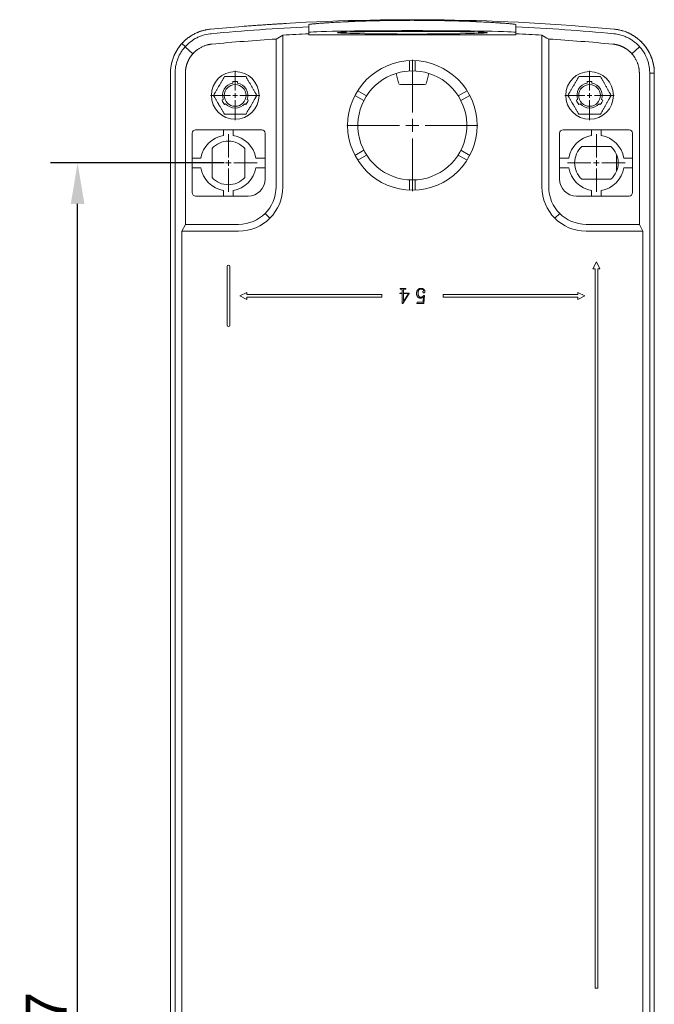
# Model space of a CAD drawing. Header units: millimetres. Extents: x -404827 to -46036, y 267324 to 306977.
# Tile 47 of 55: x -48881 to -48788, y 270286 to 270430. Entities that reach past the tile are written whole.
import ezdxf

# ---------------------------------------------------------------- set-up
doc = ezdxf.new("R2010")
doc.units = ezdxf.units.MM
doc.linetypes.add('CENTER2', pattern=[28.575, 19.05, -3.175, 3.175, -3.175])
doc.layers.add('6-中心线', color=1, linetype='CENTER2', lineweight=20)
doc.layers.add('7-标注、箭头、引线', color=3, linetype='Continuous', lineweight=20)
doc.styles.get("Standard").update_dxf_attribs({"font": 'arial.ttf'})
doc.dimstyles.new('ISO-25', dxfattribs={"dimtxt": 2.5, "dimasz": 2.5, "dimexe": 1.25, "dimexo": 0.625, "dimtad": 1, "dimtxsty": 'Standard', "dimcen": 2.5, "dimadec": 0, "dimazin": 0, "dimtfac": 1, "dimtmove": 0, "dimatfit": 3, "dimfxl": 1, "dimarcsym": 0})

# ---------------------------------------------------------------- blocks, each defined once
blk = doc.blocks.new('*D85')
at = {"layer": '7-标注、箭头、引线', "color": 0, "lineweight": -2, "transparency": 16777216}
for p, q in [((-48851.18, 270409.34), (-48876.68, 270409.34)), ((-48872.68, 270158.34), (-48872.68, 270403.34)), ((-48851.18, 270152.34), (-48876.68, 270152.34))]:
    blk.add_line(p, q, dxfattribs=at)
at = {"layer": '7-标注、箭头、引线', "color": 0, "transparency": 16777216}
for points in [[(-48873.68, 270403.34), (-48871.68, 270403.34), (-48872.68, 270409.34)], [(-48873.68, 270158.34), (-48871.68, 270158.34), (-48872.68, 270152.34)]]:
    blk.add_solid(points, dxfattribs=at)
at = {"layer": 'Defpoints', "color": 0, "transparency": 16777216}
for p in [(-48872.68, 270409.34), (-48850.56, 270409.34), (-48850.56, 270152.34)]:
    blk.add_point(p, dxfattribs=at)
at = {"layer": '7-标注、箭头、引线', "color": 0, "transparency": 16777216, "insert": (-48877.24, 270280.84), "char_height": 6, "attachment_point": 5, "rotation": 90}
blk.add_mtext('257', dxfattribs=at)
blk = doc.blocks.new('*U64')
at = {"layer": '6-中心线', "color": 0, "linetype": 'CENTER2', "transparency": 16777216}
for p, q in [((0, 0.7), (0, 3.62)), ((-3.62, 0), (-0.7, 0)), ((0.7, 0), (3.62, 0)), ((0, -3.62), (0, -0.7))]:
    blk.add_line(p, q, dxfattribs=at)
at = {"layer": '6-中心线', "color": 0, "linetype": 'Continuous', "transparency": 16777216}
for p, q in [((-0.35, 0), (0.35, 0)), ((0, -0.35), (0, 0.35))]:
    blk.add_line(p, q, dxfattribs=at)
blk = doc.blocks.new('*U65')
at = {"layer": '6-中心线', "color": 0, "linetype": 'CENTER2', "transparency": 16777216}
for p, q in [((0, 0.82), (0, 4.22)), ((-4.22, 0), (-0.82, 0)), ((0.82, 0), (4.22, 0)), ((0, -4.22), (0, -0.82))]:
    blk.add_line(p, q, dxfattribs=at)
at = {"layer": '6-中心线', "color": 0, "linetype": 'Continuous', "transparency": 16777216}
for p, q in [((-0.41, 0), (0.41, 0)), ((0, -0.41), (0, 0.41))]:
    blk.add_line(p, q, dxfattribs=at)
blk = doc.blocks.new('*U66')
at = {"layer": '6-中心线', "color": 0, "linetype": 'CENTER2', "transparency": 16777216}
for p, q in [((0, 1.9), (0, 9.62)), ((-9.62, 0), (-1.9, 0)), ((1.9, 0), (9.62, 0)), ((0, -9.62), (0, -1.9))]:
    blk.add_line(p, q, dxfattribs=at)
at = {"layer": '6-中心线', "color": 0, "linetype": 'Continuous', "transparency": 16777216}
for p, q in [((-0.95, 0), (0.95, 0)), ((0, -0.95), (0, 0.95))]:
    blk.add_line(p, q, dxfattribs=at)
blk = doc.blocks.new('*U67')
at = {"layer": '6-中心线', "color": 0, "linetype": 'CENTER2', "transparency": 16777216}
for p, q in [((0, 0.7), (0, 3.62)), ((-3.62, 0), (-0.7, 0)), ((0.7, 0), (3.62, 0)), ((0, -3.62), (0, -0.7))]:
    blk.add_line(p, q, dxfattribs=at)
at = {"layer": '6-中心线', "color": 0, "linetype": 'Continuous', "transparency": 16777216}
for p, q in [((-0.35, 0), (0.35, 0)), ((0, -0.35), (0, 0.35))]:
    blk.add_line(p, q, dxfattribs=at)
blk = doc.blocks.new('*U69')
at = {"layer": '6-中心线', "color": 0, "linetype": 'CENTER2', "transparency": 16777216}
for p, q in [((0, 0.82), (0, 4.22)), ((-4.22, 0), (-0.82, 0)), ((0.82, 0), (4.22, 0)), ((0, -4.22), (0, -0.82))]:
    blk.add_line(p, q, dxfattribs=at)
at = {"layer": '6-中心线', "color": 0, "linetype": 'Continuous', "transparency": 16777216}
for p, q in [((-0.41, 0), (0.41, 0)), ((0, -0.41), (0, 0.41))]:
    blk.add_line(p, q, dxfattribs=at)

msp = doc.modelspace()

# ---------------------------------------------------------------- linework, layer by layer
at = {"color": 7, "linetype": 'Continuous', "lineweight": 13}
for p, q in [((-48842.559, 270428.072), (-48842.559, 270405.836)), ((-48838.759, 270428.136), (-48838.759, 270428.279)), ((-48808.359, 270428.136), (-48838.759, 270428.136)), ((-48808.359, 270428.279), (-48808.359, 270428.136)), ((-48804.559, 270405.836), (-48804.559, 270428.072)), ((-48856.884, 270426.384), (-48857.385, 270426.832)), ((-48855.765, 270425.346), (-48856.901, 270426.365)), ((-48843.559, 270405.836), (-48843.559, 270427.5)), ((-48803.559, 270427.5), (-48803.559, 270405.836)), ((-48790.217, 270426.365), (-48791.353, 270425.346)), ((-48823.959, 270422.826), (-48823.959, 270424.328)), ((-48823.159, 270422.826), (-48823.159, 270424.328)), ((-48859.059, 270422.478), (-48859.059, 270139.194)), ((-48859.059, 270422.475), (-48859.059, 270139.197)), ((-48858.387, 270139.194), (-48858.387, 270422.478)), ((-48856.861, 270422.478), (-48856.861, 270400.336)), ((-48825.615, 270421.065), (-48825.959, 270422.467)), ((-48821.159, 270422.467), (-48821.503, 270421.065)), ((-48790.257, 270400.336), (-48790.257, 270422.478)), ((-48788.059, 270422.478), (-48788.731, 270422.478)), ((-48788.731, 270422.478), (-48788.731, 270139.194)), ((-48788.059, 270422.478), (-48788.059, 270139.194)), ((-48788.059, 270139.197), (-48788.059, 270422.475)), ((-48849.909, 270421.053), (-48849.909, 270421.256)), ((-48849.209, 270421.256), (-48849.209, 270421.053)), ((-48821.794, 270420.836), (-48825.323, 270420.836)), ((-48797.909, 270421.053), (-48797.909, 270421.256)), ((-48797.209, 270421.256), (-48797.209, 270421.053)), ((-48830.678, 270418.485), (-48831.979, 270419.235)), ((-48830.278, 270419.177), (-48831.579, 270419.928)), ((-48816.839, 270419.177), (-48815.539, 270419.928)), ((-48816.439, 270418.485), (-48815.139, 270419.235)), ((-48851.483, 270418.529), (-48851.307, 270418.631)), ((-48850.957, 270418.025), (-48851.133, 270417.923)), ((-48847.985, 270417.923), (-48848.161, 270418.025)), ((-48847.811, 270418.631), (-48847.635, 270418.529)), ((-48799.483, 270418.529), (-48799.307, 270418.631)), ((-48798.957, 270418.025), (-48799.133, 270417.923)), ((-48795.985, 270417.923), (-48796.161, 270418.025)), ((-48795.811, 270418.631), (-48795.635, 270418.529)), ((-48855.859, 270404.986), (-48855.859, 270413.686)), ((-48855.359, 270414.186), (-48845.659, 270414.186)), ((-48851.259, 270414.186), (-48851.259, 270413.376)), ((-48849.859, 270414.186), (-48849.859, 270413.376)), ((-48845.159, 270413.686), (-48845.159, 270406.986)), ((-48801.959, 270413.686), (-48801.959, 270406.986)), ((-48791.759, 270414.186), (-48801.459, 270414.186)), ((-48797.259, 270414.186), (-48797.259, 270413.376)), ((-48795.859, 270414.186), (-48795.859, 270413.376)), ((-48791.259, 270404.986), (-48791.259, 270413.686)), ((-48798.675, 270411.736), (-48794.442, 270411.736)), ((-48852.959, 270411.453), (-48852.959, 270407.219)), ((-48848.159, 270407.219), (-48848.159, 270411.453)), ((-48830.678, 270411.187), (-48831.979, 270410.437)), ((-48830.278, 270410.495), (-48831.579, 270409.744)), ((-48816.839, 270410.495), (-48815.539, 270409.744)), ((-48816.439, 270411.187), (-48815.139, 270410.437)), ((-48793.603, 270410.563), (-48793.603, 270408.109)), ((-48854.599, 270410.036), (-48855.859, 270410.036)), ((-48845.159, 270410.036), (-48846.519, 270410.036)), ((-48801.959, 270410.036), (-48800.599, 270410.036)), ((-48792.519, 270410.036), (-48791.259, 270410.036)), ((-48854.599, 270408.636), (-48855.859, 270408.636)), ((-48845.159, 270408.636), (-48846.519, 270408.636)), ((-48801.959, 270408.636), (-48800.599, 270408.636)), ((-48792.519, 270408.636), (-48791.259, 270408.636)), ((-48823.959, 270406.846), (-48823.959, 270405.344)), ((-48823.159, 270406.846), (-48823.159, 270405.344)), ((-48794.442, 270406.936), (-48798.675, 270406.936)), ((-48847.659, 270404.486), (-48855.359, 270404.486)), ((-48851.259, 270404.486), (-48851.259, 270405.296)), ((-48849.859, 270404.486), (-48849.859, 270405.296)), ((-48799.459, 270404.486), (-48791.759, 270404.486)), ((-48797.259, 270404.486), (-48797.259, 270405.296)), ((-48795.859, 270404.486), (-48795.859, 270405.296)), ((-48844.463, 270401.24), (-48845.17, 270401.947)), ((-48801.948, 270401.947), (-48802.655, 270401.24)), ((-48856.861, 270400.336), (-48857.369, 270399.336)), ((-48856.861, 270400.336), (-48849.059, 270400.336)), ((-48798.059, 270400.336), (-48790.257, 270400.336)), ((-48789.748, 270399.336), (-48790.257, 270400.336)), ((-48849.059, 270399.336), (-48857.369, 270399.336)), ((-48857.369, 270399.336), (-48857.369, 270162.336)), ((-48789.748, 270399.336), (-48798.059, 270399.336)), ((-48789.748, 270162.336), (-48789.748, 270399.336)), ((-48796.559, 270394.836), (-48797.059, 270393.836)), ((-48796.059, 270393.836), (-48796.559, 270394.836)), ((-48850.759, 270385.536), (-48850.759, 270394.136)), ((-48850.359, 270394.136), (-48850.359, 270385.536)), ((-48797.059, 270393.836), (-48796.759, 270393.836)), ((-48796.759, 270288.336), (-48796.759, 270393.836)), ((-48796.359, 270393.836), (-48796.059, 270393.836)), ((-48796.359, 270393.836), (-48796.359, 270288.336)), ((-48847.859, 270390.336), (-48848.859, 270389.836)), ((-48847.859, 270390.036), (-48847.859, 270390.336)), ((-48828.059, 270390.036), (-48847.859, 270390.036)), ((-48828.059, 270390.036), (-48828.059, 270389.636)), ((-48825.405, 270390.262), (-48825.06, 270390.262)), ((-48825.405, 270390.184), (-48825.405, 270390.262)), ((-48825.06, 270390.184), (-48825.405, 270390.184)), ((-48825.366, 270390.925), (-48824.527, 270390.925)), ((-48825.366, 270390.847), (-48825.366, 270390.925)), ((-48825.249, 270390.847), (-48825.366, 270390.847)), ((-48825.06, 270390.262), (-48825.06, 270390.684)), ((-48825.06, 270388.728), (-48825.06, 270390.184)), ((-48824.007, 270390.197), (-48824.937, 270388.728)), ((-48824.859, 270390.684), (-48824.859, 270390.262)), ((-48824.859, 270390.262), (-48824.007, 270390.262)), ((-48824.859, 270390.184), (-48824.859, 270389.046)), ((-48824.124, 270390.184), (-48824.859, 270390.184)), ((-48824.846, 270389.046), (-48824.124, 270390.184)), ((-48824.527, 270390.847), (-48824.67, 270390.847)), ((-48824.527, 270390.925), (-48824.527, 270390.847)), ((-48824.007, 270390.262), (-48824.007, 270390.197)), ((-48799.259, 270390.036), (-48819.059, 270390.036)), ((-48819.059, 270390.036), (-48819.059, 270389.636)), ((-48799.259, 270390.336), (-48798.259, 270389.836)), ((-48799.259, 270390.036), (-48799.259, 270390.336)), ((-48848.859, 270389.836), (-48847.859, 270389.336)), ((-48847.859, 270389.336), (-48847.859, 270389.636)), ((-48828.059, 270389.636), (-48847.859, 270389.636)), ((-48824.937, 270388.728), (-48825.06, 270388.728)), ((-48824.859, 270389.046), (-48824.846, 270389.046)), ((-48822.902, 270388.747), (-48822.863, 270388.936)), ((-48821.869, 270388.747), (-48822.902, 270388.747)), ((-48822.863, 270388.936), (-48821.953, 270388.936)), ((-48821.953, 270388.936), (-48821.908, 270389.781)), ((-48821.914, 270389.917), (-48821.804, 270389.904)), ((-48821.804, 270389.904), (-48821.869, 270388.747)), ((-48799.259, 270389.636), (-48819.059, 270389.636)), ((-48798.259, 270389.836), (-48799.259, 270389.336)), ((-48799.259, 270389.336), (-48799.259, 270389.636)), ((-48796.759, 270288.336), (-48796.359, 270288.336))]:
    msp.add_line(p, q, dxfattribs=at)
for centre, radius in [((-48823.559, 270414.836), 9.5), ((-48849.559, 270419.236), 3.5), ((-48797.559, 270419.236), 3.5), ((-48849.559, 270419.236), 1.6), ((-48797.559, 270419.236), 1.6)]:
    msp.add_circle(centre, radius, dxfattribs=at)
for centre, radius, start, end in [((-48823.559, 270114.273), 316.062, 94.52217, 95.37605), ((-48823.559, 270114.273), 316.063, 94.52217, 95.37538), ((-48823.559, 270114.273), 315.39, 92.7624, 95.37605), ((-48823.559, 270114.273), 316.062, 85.47783, 94.52217), ((-48823.559, 270114.273), 315.39, 84.62395, 87.2376), ((-48823.559, 270114.273), 316.063, 84.62462, 85.47783), ((-48823.559, 270114.273), 316.062, 84.62395, 85.47783), ((-48823.559, 270114.273), 314.373, 92.77134, 93.46494), ((-48823.559, 270114.273), 314.373, 86.53506, 87.22866), ((-48823.559, 270114.273), 313.864, 93.65347, 95.37605), ((-48823.559, 270114.273), 313.864, 84.62395, 86.34653), ((-48823.559, 270414.836), 8, 107.4576, 72.5424), ((-48823.559, 270414.836), 8, 72.5424, 107.4576), ((-48849.559, 270419.236), 1.85, 100.90547, 199.09439), ((-48849.559, 270419.236), 2.05, 80.16964, 99.83036), ((-48849.559, 270419.236), 1.85, 340.90561, 79.09453), ((-48825.323, 270421.136), 0.3, 193.77555, 270), ((-48821.794, 270421.136), 0.3, 270, 346.22445), ((-48797.559, 270419.236), 1.85, 100.90514, 199.09455), ((-48797.559, 270419.236), 2.05, 80.16964, 99.83036), ((-48797.559, 270419.236), 1.85, 340.90578, 79.0942), ((-48849.559, 270419.236), 2.05, 200.16964, 219.83036), ((-48849.559, 270419.236), 1.85, 220.90533, 319.09467), ((-48849.559, 270419.236), 2.05, 320.16964, 339.83036), ((-48797.559, 270419.236), 2.05, 200.16964, 219.83036), ((-48797.559, 270419.236), 1.85, 220.90549, 319.09484), ((-48797.559, 270419.236), 2.05, 320.16964, 339.83036), ((-48855.359, 270413.686), 0.5, 90, 180), ((-48850.559, 270409.336), 4.1, 99.83036, 170.16964), ((-48850.559, 270409.336), 4.1, 9.83036, 80.16964), ((-48845.659, 270413.686), 0.5, 0, 90), ((-48801.459, 270413.686), 0.5, 90, 180), ((-48796.559, 270409.336), 4.1, 99.83036, 170.16964), ((-48796.559, 270409.336), 4.1, 9.83036, 80.16964), ((-48791.759, 270413.686), 0.5, 0, 90), ((-48850.559, 270409.336), 3.2, 41.40962, 138.59038), ((-48796.559, 270409.336), 3.2, 131.40962, 228.59038), ((-48796.559, 270409.336), 3.2, 311.40962, 48.59038), ((-48850.559, 270409.336), 4.1, 189.83036, 260.16964), ((-48850.559, 270409.336), 4.1, 279.83036, 350.16964), ((-48796.559, 270409.336), 4.1, 189.83036, 260.16964), ((-48796.559, 270409.336), 4.1, 279.83036, 350.16964), ((-48850.559, 270409.336), 3.2, 221.40962, 318.59038), ((-48847.659, 270406.986), 2.5, 270, 0), ((-48799.459, 270406.986), 2.5, 180, 270), ((-48855.359, 270404.986), 0.5, 180, 270), ((-48849.059, 270405.836), 6.5, 270, 0), ((-48849.059, 270405.836), 5.5, 270, 0), ((-48798.059, 270405.836), 6.5, 180, 270), ((-48798.059, 270405.836), 5.5, 180, 270), ((-48791.759, 270404.986), 0.5, 270, 0), ((-48850.559, 270394.136), 0.2, 0, 180), ((-48850.559, 270385.536), 0.2, 180, 0)]:
    msp.add_arc(centre, radius, start, end, dxfattribs=at)
for centre, major_axis, ratio, start_param, end_param in [((-48601.495, 270114.793), (-436.757, -1.108), 0.8606042, 5.2948935, 5.2976417), ((-48823.559, 270428.466), (-15.2, 0), 0.0174551, 3.1415927, 6.2831853), ((-49046.079, 270114.201), (-437.297, -0.154), 0.8609209, 4.1242157, 4.1269613)]:
    msp.add_ellipse(centre, major_axis=major_axis, ratio=ratio, start_param=start_param, end_param=end_param, dxfattribs=at)
msp.add_ellipse((-48823.559, 270428.429), major_axis=(-11, 0), ratio=0.0174551, dxfattribs=at)
for points, degree, knots in [([(-48842.089, 270429.782), (-48842.117, 270429.781), (-48842.145, 270429.779), (-48842.202, 270429.776), (-48842.23, 270429.774), (-48842.316, 270429.77), (-48842.488, 270429.76), (-48842.664, 270429.75), (-48843.02, 270429.729), (-48843.508, 270429.7), (-48844.019, 270429.669), (-48844.542, 270429.635), (-48844.81, 270429.618), (-48845.153, 270429.595), (-48845.221, 270429.59), (-48845.359, 270429.581), (-48845.566, 270429.567), (-48845.775, 270429.553), (-48846.193, 270429.523), (-48846.755, 270429.483), (-48847.324, 270429.441), (-48847.898, 270429.397), (-48848.187, 270429.375), (-48848.479, 270429.352)], 3, [0, 0, 0, 0, 0.015625, 0.015625, 0.03125, 0.03125, 0.0625, 0.125, 0.125, 0.25, 0.375, 0.375, 0.5, 0.5, 0.53125, 0.53125, 0.5625, 0.625, 0.625, 0.75, 0.875, 0.875, 1, 1, 1, 1]), ([(-48838.759, 270429.61), (-48838.759, 270429.619), (-48838.735, 270429.629), (-48838.638, 270429.651), (-48838.565, 270429.663), (-48838.444, 270429.679), (-48838.418, 270429.682), (-48838.377, 270429.688), (-48838.363, 270429.689), (-48838.334, 270429.693), (-48838.26, 270429.702), (-48838.177, 270429.711), (-48837.96, 270429.733), (-48837.626, 270429.765), (-48837.203, 270429.799), (-48836.852, 270429.825), (-48836.73, 270429.834), (-48836.537, 270429.848), (-48836.471, 270429.852), (-48836.371, 270429.859), (-48836.337, 270429.861), (-48836.269, 270429.866), (-48835.959, 270429.887), (-48835.626, 270429.908), (-48834.997, 270429.944), (-48834.665, 270429.963), (-48833.965, 270429.999), (-48833.597, 270430.016), (-48833.163, 270430.036), (-48833.114, 270430.038), (-48833.016, 270430.042), (-48832.967, 270430.045), (-48832.819, 270430.051), (-48832.52, 270430.064), (-48832.215, 270430.076), (-48831.595, 270430.1), (-48830.745, 270430.13), (-48829.85, 270430.156), (-48829.161, 270430.173), (-48828.928, 270430.179), (-48828.633, 270430.186), (-48828.574, 270430.187), (-48828.455, 270430.19), (-48828.396, 270430.191), (-48828.217, 270430.195), (-48828.098, 270430.197), (-48827.501, 270430.209), (-48827.019, 270430.216), (-48826.047, 270430.229), (-48825.557, 270430.234), (-48824.57, 270430.24), (-48824.073, 270430.242), (-48823.509, 270430.242), (-48823.446, 270430.242), (-48823.321, 270430.242), (-48823.133, 270430.241), (-48822.695, 270430.24), (-48822.323, 270430.239), (-48821.581, 270430.234), (-48821.091, 270430.229), (-48820.12, 270430.217), (-48819.638, 270430.209), (-48818.923, 270430.195), (-48818.685, 270430.19), (-48818.39, 270430.184), (-48818.331, 270430.182), (-48818.213, 270430.18), (-48818.038, 270430.175), (-48817.864, 270430.171), (-48817.288, 270430.156), (-48816.839, 270430.143), (-48815.966, 270430.115), (-48815.541, 270430.1), (-48814.921, 270430.077), (-48814.718, 270430.069), (-48814.417, 270430.056), (-48814.268, 270430.05), (-48814.121, 270430.043), (-48814.023, 270430.039), (-48813.974, 270430.037), (-48813.538, 270430.017), (-48813.168, 270429.999), (-48812.467, 270429.963), (-48812.134, 270429.945), (-48811.505, 270429.908), (-48811.209, 270429.89), (-48810.862, 270429.867), (-48810.759, 270429.86), (-48810.66, 270429.853), (-48810.594, 270429.849), (-48810.561, 270429.846), (-48810.4, 270429.835), (-48810.277, 270429.826), (-48809.924, 270429.8), (-48809.5, 270429.765), (-48809.165, 270429.734), (-48808.947, 270429.711), (-48808.881, 270429.704), (-48808.789, 270429.693), (-48808.76, 270429.69), (-48808.719, 270429.685), (-48808.705, 270429.683), (-48808.679, 270429.68), (-48808.666, 270429.678), (-48808.556, 270429.663), (-48808.408, 270429.639), (-48808.359, 270429.619), (-48808.359, 270429.61)], 3, [0, 0, 0, 0, 0.03125, 0.03125, 0.0625, 0.0625, 0.0703125, 0.0703125, 0.0742188, 0.0742188, 0.078125, 0.09375, 0.09375, 0.125, 0.15625, 0.15625, 0.171875, 0.171875, 0.1796875, 0.1796875, 0.1835938, 0.1835938, 0.1875, 0.21875, 0.21875, 0.25, 0.25, 0.28125, 0.28125, 0.2851563, 0.2851563, 0.2890625, 0.2890625, 0.296875, 0.3125, 0.3125, 0.34375, 0.375, 0.375, 0.390625, 0.390625, 0.3945313, 0.3945313, 0.3984375, 0.3984375, 0.40625, 0.40625, 0.4375, 0.4375, 0.46875, 0.46875, 0.5, 0.5, 0.5039063, 0.5039063, 0.5078125, 0.515625, 0.53125, 0.53125, 0.5625, 0.5625, 0.59375, 0.59375, 0.609375, 0.609375, 0.6132813, 0.6132813, 0.6171875, 0.625, 0.625, 0.65625, 0.65625, 0.6875, 0.6875, 0.703125, 0.703125, 0.7109375, 0.7148438, 0.7148438, 0.71875, 0.71875, 0.75, 0.75, 0.78125, 0.78125, 0.8125, 0.8125, 0.8203125, 0.8242188, 0.8242188, 0.828125, 0.828125, 0.84375, 0.84375, 0.875, 0.90625, 0.90625, 0.921875, 0.921875, 0.9296875, 0.9296875, 0.9335938, 0.9335938, 0.9375, 0.9375, 0.96875, 1, 1, 1, 1]), ([(-48859.059, 270422.475), (-48859.059, 270422.677), (-48859.049, 270422.877), (-48859.013, 270423.274), (-48858.958, 270423.668), (-48858.867, 270424.056), (-48858.785, 270424.345), (-48858.755, 270424.441), (-48858.707, 270424.584), (-48858.691, 270424.632), (-48858.657, 270424.726), (-48858.639, 270424.774), (-48858.548, 270425.008), (-48858.468, 270425.19), (-48858.29, 270425.547), (-48858.194, 270425.721), (-48857.984, 270426.06), (-48857.872, 270426.225), (-48857.721, 270426.425), (-48857.69, 270426.465), (-48857.628, 270426.544), (-48857.596, 270426.583), (-48857.499, 270426.7), (-48857.434, 270426.775), (-48857.232, 270426.997), (-48856.95, 270427.279), (-48856.644, 270427.534), (-48856.406, 270427.715), (-48856.284, 270427.803), (-48856.159, 270427.887), (-48856.075, 270427.942), (-48856.033, 270427.969), (-48855.818, 270428.102), (-48855.644, 270428.199), (-48855.287, 270428.378), (-48854.923, 270428.539), (-48854.545, 270428.667), (-48854.257, 270428.75), (-48854.16, 270428.775), (-48854.013, 270428.81), (-48853.963, 270428.821), (-48853.865, 270428.842), (-48853.815, 270428.852), (-48853.568, 270428.899), (-48853.369, 270428.927), (-48853.168, 270428.946)], 3, [0, 0, 0, 0, 0.0625, 0.0625, 0.125, 0.1875, 0.1875, 0.21875, 0.21875, 0.234375, 0.234375, 0.25, 0.25, 0.3125, 0.3125, 0.375, 0.375, 0.4375, 0.4375, 0.453125, 0.453125, 0.46875, 0.46875, 0.5, 0.5, 0.5625, 0.625, 0.625, 0.65625, 0.671875, 0.671875, 0.6875, 0.6875, 0.75, 0.75, 0.8125, 0.875, 0.875, 0.90625, 0.90625, 0.921875, 0.921875, 0.9375, 0.9375, 1, 1, 1, 1]), ([(-48859.059, 270422.478), (-48859.059, 270422.644), (-48859.052, 270422.811), (-48859.007, 270423.398), (-48858.934, 270423.816), (-48858.762, 270424.433), (-48858.694, 270424.637), (-48858.539, 270425.034), (-48858.452, 270425.228), (-48858.261, 270425.606), (-48858.156, 270425.79), (-48857.927, 270426.148), (-48857.804, 270426.323), (-48857.406, 270426.829), (-48857.11, 270427.138), (-48856.457, 270427.696), (-48856.108, 270427.938), (-48855.554, 270428.249), (-48855.363, 270428.344), (-48854.972, 270428.515), (-48854.771, 270428.591), (-48854.162, 270428.789), (-48853.749, 270428.879), (-48853.275, 270428.935), (-48853.223, 270428.941), (-48853.171, 270428.946)], 3, [0, 0, 0, 0, 0.0517605, 0.0517605, 0.1849003, 0.1849003, 0.2514702, 0.2514702, 0.3180401, 0.3180401, 0.38461, 0.38461, 0.4511799, 0.4511799, 0.5843197, 0.5843197, 0.7174595, 0.7174595, 0.7840294, 0.7840294, 0.8505993, 0.8505993, 0.9837391, 0.9837391, 1, 1, 1, 1]), ([(-48858.387, 270422.478), (-48858.387, 270422.627), (-48858.381, 270422.776), (-48858.341, 270423.303), (-48858.275, 270423.677), (-48858.12, 270424.23), (-48858.059, 270424.414), (-48857.921, 270424.77), (-48857.843, 270424.944), (-48857.671, 270425.282), (-48857.577, 270425.447), (-48857.372, 270425.769), (-48857.261, 270425.926), (-48856.905, 270426.379), (-48856.64, 270426.656), (-48856.054, 270427.156), (-48855.741, 270427.373), (-48855.244, 270427.652), (-48855.074, 270427.737), (-48854.723, 270427.89), (-48854.542, 270427.959), (-48853.997, 270428.136), (-48853.626, 270428.217), (-48853.201, 270428.267), (-48853.155, 270428.272), (-48853.108, 270428.277)], 3, [0, 0, 0, 0, 0.0517605, 0.0517605, 0.1849004, 0.1849004, 0.2514703, 0.2514703, 0.3180402, 0.3180402, 0.3846101, 0.3846101, 0.45118, 0.45118, 0.5843198, 0.5843198, 0.7174596, 0.7174596, 0.7840295, 0.7840295, 0.8505994, 0.8505994, 0.9837392, 0.9837392, 1, 1, 1, 1]), ([(-48794.009, 270428.276), (-48793.853, 270428.262), (-48793.697, 270428.241), (-48793.169, 270428.148), (-48792.803, 270428.046), (-48792.268, 270427.838), (-48792.091, 270427.759), (-48791.75, 270427.586), (-48791.585, 270427.492), (-48791.265, 270427.288), (-48791.11, 270427.178), (-48790.81, 270426.943), (-48790.665, 270426.817), (-48790.248, 270426.418), (-48789.999, 270426.127), (-48789.558, 270425.496), (-48789.372, 270425.163), (-48789.144, 270424.641), (-48789.076, 270424.463), (-48788.958, 270424.099), (-48788.907, 270423.913), (-48788.784, 270423.353), (-48788.74, 270422.976), (-48788.731, 270422.556), (-48788.731, 270422.517), (-48788.731, 270422.478)], 3, [0, 0, 0, 0, 0.054484, 0.054484, 0.187625, 0.187625, 0.2541955, 0.2541955, 0.320766, 0.320766, 0.3873364, 0.3873364, 0.4539069, 0.4539069, 0.5870479, 0.5870479, 0.7201889, 0.7201889, 0.7867594, 0.7867594, 0.8533299, 0.8533299, 0.9864708, 0.9864708, 1, 1, 1, 1]), ([(-48793.95, 270428.946), (-48793.749, 270428.927), (-48793.551, 270428.899), (-48793.158, 270428.825), (-48792.771, 270428.733), (-48792.393, 270428.607), (-48792.114, 270428.498), (-48792.021, 270428.459), (-48791.883, 270428.398), (-48791.837, 270428.377), (-48791.746, 270428.335), (-48791.7, 270428.313), (-48791.476, 270428.201), (-48791.127, 270428.006), (-48790.799, 270427.781), (-48790.481, 270427.541), (-48790.328, 270427.413), (-48790.142, 270427.244), (-48790.105, 270427.209), (-48790.032, 270427.14), (-48789.996, 270427.105), (-48789.89, 270426.998), (-48789.82, 270426.925), (-48789.618, 270426.703), (-48789.364, 270426.397), (-48789.139, 270426.068), (-48788.981, 270425.814), (-48788.905, 270425.685), (-48788.833, 270425.552), (-48788.786, 270425.463), (-48788.763, 270425.419), (-48788.651, 270425.193), (-48788.57, 270425.01), (-48788.426, 270424.638), (-48788.299, 270424.26), (-48788.208, 270423.872), (-48788.152, 270423.577), (-48788.136, 270423.478), (-48788.115, 270423.329), (-48788.109, 270423.279), (-48788.097, 270423.179), (-48788.092, 270423.128), (-48788.068, 270422.878), (-48788.059, 270422.677), (-48788.059, 270422.475)], 3, [0, 0, 0, 0, 0.0625, 0.0625, 0.125, 0.1875, 0.1875, 0.21875, 0.21875, 0.234375, 0.234375, 0.25, 0.25, 0.3125, 0.375, 0.375, 0.4375, 0.4375, 0.453125, 0.453125, 0.46875, 0.46875, 0.5, 0.5, 0.5625, 0.625, 0.625, 0.65625, 0.671875, 0.671875, 0.6875, 0.6875, 0.75, 0.75, 0.8125, 0.875, 0.875, 0.90625, 0.90625, 0.921875, 0.921875, 0.9375, 0.9375, 1, 1, 1, 1]), ([(-48793.946, 270428.945), (-48793.772, 270428.929), (-48793.599, 270428.906), (-48793.009, 270428.802), (-48792.601, 270428.688), (-48792.004, 270428.457), (-48791.807, 270428.369), (-48791.427, 270428.176), (-48791.243, 270428.071), (-48790.885, 270427.843), (-48790.712, 270427.721), (-48790.378, 270427.458), (-48790.216, 270427.318), (-48789.751, 270426.873), (-48789.473, 270426.548), (-48788.981, 270425.844), (-48788.774, 270425.473), (-48788.519, 270424.891), (-48788.444, 270424.692), (-48788.312, 270424.286), (-48788.255, 270424.078), (-48788.118, 270423.454), (-48788.069, 270423.033), (-48788.059, 270422.565), (-48788.059, 270422.521), (-48788.059, 270422.478)], 3, [0, 0, 0, 0, 0.054484, 0.054484, 0.187625, 0.187625, 0.2541955, 0.2541955, 0.3207659, 0.3207659, 0.3873364, 0.3873364, 0.4539069, 0.4539069, 0.5870479, 0.5870479, 0.7201888, 0.7201888, 0.7867593, 0.7867593, 0.8533298, 0.8533298, 0.9864708, 0.9864708, 1, 1, 1, 1]), ([(-48852.965, 270426.757), (-48853.765, 270426.682), (-48855.202, 270425.965), (-48855.741, 270425.372), (-48856.282, 270424.778), (-48856.57, 270424.031), (-48856.861, 270423.28), (-48856.86, 270422.478)], 2, [0, 0, 0, 0.25, 0.5, 0.5, 0.75, 0.75, 1, 1, 1]), ([(-48790.257, 270422.478), (-48790.257, 270423.281), (-48790.836, 270424.779), (-48791.376, 270425.371), (-48791.917, 270425.965), (-48792.633, 270426.323), (-48793.354, 270426.682), (-48794.152, 270426.757)], 2, [0, 0, 0, 0.25, 0.5, 0.5, 0.75, 0.75, 1, 1, 1]), ([(-48851.146, 270421.986), (-48851.208, 270421.878), (-48851.271, 270421.769), (-48851.368, 270421.601), (-48851.401, 270421.545), (-48851.466, 270421.432), (-48851.499, 270421.375), (-48851.598, 270421.203), (-48851.665, 270421.087), (-48851.767, 270420.91), (-48851.801, 270420.851), (-48851.853, 270420.761), (-48851.87, 270420.731), (-48851.905, 270420.671), (-48851.923, 270420.641), (-48852.01, 270420.49), (-48852.079, 270420.371), (-48852.214, 270420.136), (-48852.281, 270420.019), (-48852.381, 270419.847), (-48852.414, 270419.79), (-48852.48, 270419.676), (-48852.513, 270419.619), (-48852.609, 270419.451), (-48852.672, 270419.343), (-48852.734, 270419.236)], 3, [0, 0, 0, 0, 0.125, 0.125, 0.1875, 0.1875, 0.25, 0.25, 0.375, 0.375, 0.4375, 0.4375, 0.46875, 0.46875, 0.5, 0.5, 0.625, 0.625, 0.75, 0.75, 0.8125, 0.8125, 0.875, 0.875, 1, 1, 1, 1]), ([(-48847.971, 270421.986), (-48848.033, 270421.986), (-48848.096, 270421.986), (-48848.223, 270421.986), (-48848.286, 270421.986), (-48848.48, 270421.986), (-48848.61, 270421.986), (-48848.875, 270421.986), (-48849.008, 270421.986), (-48849.212, 270421.986), (-48849.281, 270421.986), (-48849.385, 270421.986), (-48849.419, 270421.986), (-48849.489, 270421.986), (-48849.524, 270421.986), (-48849.698, 270421.986), (-48849.835, 270421.986), (-48850.107, 270421.986), (-48850.241, 270421.986), (-48850.44, 270421.986), (-48850.506, 270421.986), (-48850.637, 270421.986), (-48850.703, 270421.986), (-48850.896, 270421.986), (-48851.022, 270421.986), (-48851.146, 270421.986)], 3, [0, 0, 0, 0, 0.0625, 0.0625, 0.125, 0.125, 0.25, 0.25, 0.375, 0.375, 0.4375, 0.4375, 0.46875, 0.46875, 0.5, 0.5, 0.625, 0.625, 0.75, 0.75, 0.8125, 0.8125, 0.875, 0.875, 1, 1, 1, 1]), ([(-48846.384, 270419.236), (-48846.446, 270419.343), (-48846.509, 270419.453), (-48846.606, 270419.62), (-48846.638, 270419.677), (-48846.703, 270419.79), (-48846.736, 270419.847), (-48846.836, 270420.018), (-48846.902, 270420.134), (-48847.005, 270420.311), (-48847.039, 270420.37), (-48847.091, 270420.46), (-48847.108, 270420.49), (-48847.143, 270420.551), (-48847.16, 270420.581), (-48847.247, 270420.732), (-48847.316, 270420.851), (-48847.452, 270421.086), (-48847.519, 270421.202), (-48847.619, 270421.375), (-48847.652, 270421.432), (-48847.717, 270421.546), (-48847.75, 270421.602), (-48847.847, 270421.77), (-48847.91, 270421.879), (-48847.971, 270421.986)], 3, [0, 0, 0, 0, 0.125, 0.125, 0.1875, 0.1875, 0.25, 0.25, 0.375, 0.375, 0.4375, 0.4375, 0.46875, 0.46875, 0.5, 0.5, 0.625, 0.625, 0.75, 0.75, 0.8125, 0.8125, 0.875, 0.875, 1, 1, 1, 1]), ([(-48799.146, 270421.986), (-48799.208, 270421.878), (-48799.271, 270421.769), (-48799.368, 270421.601), (-48799.401, 270421.545), (-48799.466, 270421.432), (-48799.499, 270421.375), (-48799.598, 270421.203), (-48799.665, 270421.087), (-48799.767, 270420.91), (-48799.801, 270420.851), (-48799.853, 270420.761), (-48799.87, 270420.731), (-48799.905, 270420.671), (-48799.923, 270420.641), (-48800.01, 270420.49), (-48800.079, 270420.371), (-48800.214, 270420.136), (-48800.281, 270420.019), (-48800.381, 270419.847), (-48800.414, 270419.79), (-48800.48, 270419.676), (-48800.513, 270419.619), (-48800.609, 270419.451), (-48800.672, 270419.343), (-48800.734, 270419.236)], 3, [0, 0, 0, 0, 0.125, 0.125, 0.1875, 0.1875, 0.25, 0.25, 0.375, 0.375, 0.4375, 0.4375, 0.46875, 0.46875, 0.5, 0.5, 0.625, 0.625, 0.75, 0.75, 0.8125, 0.8125, 0.875, 0.875, 1, 1, 1, 1]), ([(-48795.971, 270421.986), (-48796.033, 270421.986), (-48796.096, 270421.986), (-48796.223, 270421.986), (-48796.286, 270421.986), (-48796.48, 270421.986), (-48796.61, 270421.986), (-48796.875, 270421.986), (-48797.008, 270421.986), (-48797.212, 270421.986), (-48797.281, 270421.986), (-48797.385, 270421.986), (-48797.419, 270421.986), (-48797.489, 270421.986), (-48797.524, 270421.986), (-48797.698, 270421.986), (-48797.835, 270421.986), (-48798.107, 270421.986), (-48798.241, 270421.986), (-48798.44, 270421.986), (-48798.506, 270421.986), (-48798.637, 270421.986), (-48798.703, 270421.986), (-48798.896, 270421.986), (-48799.022, 270421.986), (-48799.146, 270421.986)], 3, [0, 0, 0, 0, 0.0625, 0.0625, 0.125, 0.125, 0.25, 0.25, 0.375, 0.375, 0.4375, 0.4375, 0.46875, 0.46875, 0.5, 0.5, 0.625, 0.625, 0.75, 0.75, 0.8125, 0.8125, 0.875, 0.875, 1, 1, 1, 1]), ([(-48794.384, 270419.236), (-48794.446, 270419.343), (-48794.509, 270419.453), (-48794.606, 270419.62), (-48794.638, 270419.677), (-48794.703, 270419.79), (-48794.736, 270419.847), (-48794.836, 270420.018), (-48794.902, 270420.134), (-48795.005, 270420.311), (-48795.039, 270420.37), (-48795.091, 270420.46), (-48795.108, 270420.49), (-48795.143, 270420.551), (-48795.16, 270420.581), (-48795.247, 270420.732), (-48795.316, 270420.851), (-48795.452, 270421.086), (-48795.519, 270421.202), (-48795.619, 270421.375), (-48795.652, 270421.432), (-48795.717, 270421.546), (-48795.75, 270421.602), (-48795.847, 270421.77), (-48795.91, 270421.879), (-48795.971, 270421.986)], 3, [0, 0, 0, 0, 0.125, 0.125, 0.1875, 0.1875, 0.25, 0.25, 0.375, 0.375, 0.4375, 0.4375, 0.46875, 0.46875, 0.5, 0.5, 0.625, 0.625, 0.75, 0.75, 0.8125, 0.8125, 0.875, 0.875, 1, 1, 1, 1]), ([(-48852.734, 270419.236), (-48852.672, 270419.128), (-48852.609, 270419.019), (-48852.512, 270418.852), (-48852.479, 270418.795), (-48852.414, 270418.682), (-48852.381, 270418.625), (-48852.282, 270418.454), (-48852.215, 270418.338), (-48852.113, 270418.161), (-48852.079, 270418.101), (-48852.027, 270418.012), (-48852.01, 270417.982), (-48851.975, 270417.921), (-48851.957, 270417.891), (-48851.87, 270417.74), (-48851.802, 270417.621), (-48851.666, 270417.386), (-48851.599, 270417.27), (-48851.499, 270417.097), (-48851.466, 270417.04), (-48851.4, 270416.926), (-48851.368, 270416.87), (-48851.271, 270416.702), (-48851.208, 270416.593), (-48851.146, 270416.486)], 3, [0, 0, 0, 0, 0.125, 0.125, 0.1875, 0.1875, 0.25, 0.25, 0.375, 0.375, 0.4375, 0.4375, 0.46875, 0.46875, 0.5, 0.5, 0.625, 0.625, 0.75, 0.75, 0.8125, 0.8125, 0.875, 0.875, 1, 1, 1, 1]), ([(-48847.971, 270416.486), (-48847.91, 270416.593), (-48847.847, 270416.702), (-48847.719, 270416.924), (-48847.654, 270417.037), (-48847.57, 270417.181), (-48847.553, 270417.21), (-48847.52, 270417.269), (-48847.469, 270417.356), (-48847.418, 270417.445), (-48847.316, 270417.621), (-48847.247, 270417.74), (-48847.144, 270417.92), (-48847.109, 270417.98), (-48847.039, 270418.1), (-48846.936, 270418.28), (-48846.835, 270418.454), (-48846.735, 270418.627), (-48846.686, 270418.712), (-48846.637, 270418.797), (-48846.605, 270418.854), (-48846.588, 270418.882), (-48846.508, 270419.021), (-48846.445, 270419.13), (-48846.384, 270419.236)], 3, [0, 0, 0, 0, 0.125, 0.125, 0.25, 0.25, 0.28125, 0.28125, 0.3125, 0.375, 0.375, 0.5, 0.5, 0.5625, 0.5625, 0.625, 0.75, 0.75, 0.8125, 0.84375, 0.84375, 0.875, 0.875, 1, 1, 1, 1]), ([(-48800.734, 270419.236), (-48800.672, 270419.128), (-48800.609, 270419.019), (-48800.512, 270418.852), (-48800.479, 270418.795), (-48800.414, 270418.682), (-48800.381, 270418.625), (-48800.282, 270418.454), (-48800.215, 270418.338), (-48800.113, 270418.161), (-48800.079, 270418.101), (-48800.027, 270418.012), (-48800.01, 270417.982), (-48799.975, 270417.921), (-48799.957, 270417.891), (-48799.87, 270417.74), (-48799.802, 270417.621), (-48799.666, 270417.386), (-48799.599, 270417.27), (-48799.499, 270417.097), (-48799.466, 270417.04), (-48799.4, 270416.926), (-48799.368, 270416.87), (-48799.271, 270416.702), (-48799.208, 270416.593), (-48799.146, 270416.486)], 3, [0, 0, 0, 0, 0.125, 0.125, 0.1875, 0.1875, 0.25, 0.25, 0.375, 0.375, 0.4375, 0.4375, 0.46875, 0.46875, 0.5, 0.5, 0.625, 0.625, 0.75, 0.75, 0.8125, 0.8125, 0.875, 0.875, 1, 1, 1, 1]), ([(-48795.971, 270416.486), (-48795.91, 270416.593), (-48795.847, 270416.702), (-48795.719, 270416.924), (-48795.654, 270417.037), (-48795.57, 270417.181), (-48795.553, 270417.21), (-48795.52, 270417.269), (-48795.469, 270417.356), (-48795.418, 270417.445), (-48795.316, 270417.621), (-48795.247, 270417.74), (-48795.144, 270417.92), (-48795.109, 270417.98), (-48795.039, 270418.1), (-48794.936, 270418.28), (-48794.835, 270418.454), (-48794.735, 270418.627), (-48794.686, 270418.712), (-48794.637, 270418.797), (-48794.605, 270418.854), (-48794.588, 270418.882), (-48794.508, 270419.021), (-48794.445, 270419.13), (-48794.384, 270419.236)], 3, [0, 0, 0, 0, 0.125, 0.125, 0.25, 0.25, 0.28125, 0.28125, 0.3125, 0.375, 0.375, 0.5, 0.5, 0.5625, 0.5625, 0.625, 0.75, 0.75, 0.8125, 0.84375, 0.84375, 0.875, 0.875, 1, 1, 1, 1]), ([(-48851.146, 270416.486), (-48851.084, 270416.486), (-48851.022, 270416.486), (-48850.895, 270416.486), (-48850.831, 270416.486), (-48850.638, 270416.486), (-48850.507, 270416.486), (-48850.243, 270416.486), (-48850.109, 270416.486), (-48849.905, 270416.486), (-48849.837, 270416.486), (-48849.733, 270416.486), (-48849.698, 270416.486), (-48849.629, 270416.486), (-48849.594, 270416.486), (-48849.42, 270416.486), (-48849.283, 270416.486), (-48849.011, 270416.486), (-48848.877, 270416.486), (-48848.678, 270416.486), (-48848.612, 270416.486), (-48848.48, 270416.486), (-48848.415, 270416.486), (-48848.221, 270416.486), (-48848.095, 270416.486), (-48847.971, 270416.486)], 3, [0, 0, 0, 0, 0.0625, 0.0625, 0.125, 0.125, 0.25, 0.25, 0.375, 0.375, 0.4375, 0.4375, 0.46875, 0.46875, 0.5, 0.5, 0.625, 0.625, 0.75, 0.75, 0.8125, 0.8125, 0.875, 0.875, 1, 1, 1, 1]), ([(-48799.146, 270416.486), (-48799.084, 270416.486), (-48799.022, 270416.486), (-48798.895, 270416.486), (-48798.831, 270416.486), (-48798.638, 270416.486), (-48798.507, 270416.486), (-48798.243, 270416.486), (-48798.109, 270416.486), (-48797.905, 270416.486), (-48797.837, 270416.486), (-48797.733, 270416.486), (-48797.698, 270416.486), (-48797.629, 270416.486), (-48797.594, 270416.486), (-48797.42, 270416.486), (-48797.283, 270416.486), (-48797.011, 270416.486), (-48796.877, 270416.486), (-48796.678, 270416.486), (-48796.612, 270416.486), (-48796.48, 270416.486), (-48796.415, 270416.486), (-48796.221, 270416.486), (-48796.095, 270416.486), (-48795.971, 270416.486)], 3, [0, 0, 0, 0, 0.0625, 0.0625, 0.125, 0.125, 0.25, 0.25, 0.375, 0.375, 0.4375, 0.4375, 0.46875, 0.46875, 0.5, 0.5, 0.625, 0.625, 0.75, 0.75, 0.8125, 0.8125, 0.875, 0.875, 1, 1, 1, 1])]:
    msp.add_open_spline(points, degree=degree, knots=knots, dxfattribs=at)
for points, degree in [([(-48838.759, 270429.61), (-48838.759, 270429.506), (-48838.759, 270429.402), (-48838.759, 270429.297)], 3), ([(-48838.759, 270429.297), (-48838.759, 270428.958), (-48838.759, 270428.618), (-48838.759, 270428.279)], 3), ([(-48808.359, 270429.297), (-48808.359, 270429.402), (-48808.359, 270429.506), (-48808.359, 270429.61)], 3), ([(-48808.359, 270428.279), (-48808.359, 270428.618), (-48808.359, 270428.958), (-48808.359, 270429.297)], 3), ([(-48825.06, 270390.684), (-48825.06, 270390.769), (-48825.164, 270390.847), (-48825.249, 270390.847)], 2), ([(-48824.67, 270390.847), (-48824.768, 270390.847), (-48824.859, 270390.769), (-48824.859, 270390.684)], 2), ([(-48822.941, 270390.197), (-48822.941, 270390.541), (-48822.623, 270390.944), (-48822.291, 270390.944)], 2), ([(-48822.395, 270389.521), (-48822.636, 270389.521), (-48822.941, 270389.891), (-48822.941, 270390.197)], 2), ([(-48822.304, 270390.853), (-48822.506, 270390.853), (-48822.727, 270390.528), (-48822.727, 270390.223)], 2), ([(-48822.727, 270390.223), (-48822.727, 270389.969), (-48822.532, 270389.651), (-48822.343, 270389.651)], 2), ([(-48821.927, 270390.652), (-48821.927, 270390.756), (-48822.168, 270390.853), (-48822.304, 270390.853)], 2), ([(-48822.291, 270390.944), (-48822.064, 270390.944), (-48821.713, 270390.678), (-48821.713, 270390.489)], 2), ([(-48822.005, 270390.437), (-48822.005, 270390.515), (-48821.927, 270390.6), (-48821.927, 270390.652)], 2), ([(-48821.875, 270390.294), (-48821.953, 270390.294), (-48822.005, 270390.398), (-48822.005, 270390.437)], 2), ([(-48821.713, 270390.489), (-48821.713, 270390.411), (-48821.797, 270390.294), (-48821.875, 270390.294)], 2), ([(-48821.908, 270389.781), (-48822.031, 270389.599), (-48822.272, 270389.521), (-48822.395, 270389.521)], 2), ([(-48822.343, 270389.651), (-48822.207, 270389.651), (-48822.005, 270389.755), (-48821.914, 270389.917)], 2)]:
    msp.add_open_spline(points, degree=degree, dxfattribs=at)

# ---------------------------------------------------------------- block references
at = {"layer": '6-中心线', "linetype": 'CENTER2'}
for name, p in [('*U66', (-48823.559, 270414.836)), ('*U67', (-48849.559, 270419.236)), ('*U64', (-48797.559, 270419.236)), ('*U69', (-48850.559, 270409.336)), ('*U65', (-48796.559, 270409.336))]:
    msp.add_blockref(name, p, dxfattribs=at)

# ---------------------------------------------------------------- dimensions: what is measured, and where the dimension line sits
at = {"layer": '7-标注、箭头、引线'}
dim = msp.add_linear_dim(base=(-48872.681, 270409.336), p1=(-48850.559, 270152.336), p2=(-48850.559, 270409.336), angle=90, dimstyle='ISO-25', override={"dimtxt": 6, "dimasz": 6, "dimexe": 4, "dimgap": 1.5}, dxfattribs=at)
dim.commit()
dim.dimension.update_dxf_attribs({"geometry": '*D85', "text_midpoint": (-48877.244, 270280.836)})

doc.saveas('drawing.dxf')
